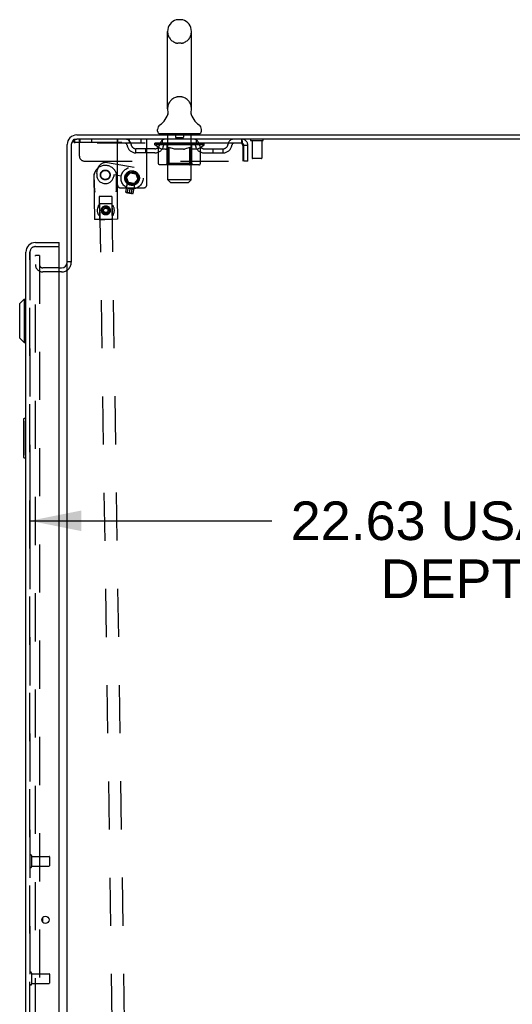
# Model space of a CAD drawing. Header units: inches. Extents: x 0 to 224, y 0 to 145.
# Tile 75 of 78: x 171 to 184, y 68 to 93. Entities that reach past the tile are written whole.
import ezdxf

# ---------------------------------------------------------------- set-up
doc = ezdxf.new("R2010")
doc.units = ezdxf.units.IN
doc.header["$LTSCALE"] = 12.302632
doc.header["$MEASUREMENT"] = 0
doc.linetypes.add('HIDDEN', pattern=[0.2, 0.1, -0.1])
doc.layers.get('0').update_dxf_attribs({"linetype": 'CONTINUOUS'})
for name, color, linetype in [('DEFAULT_2', 8, 'HIDDEN'), ('DIMENSIONS', 7, 'CONTINUOUS'), ('DOOR_2_ASSEMBLY', 7, 'CONTINUOUS'), ('DOOR_3_ASSEMBLY', 7, 'CONTINUOUS'), ('MAIN_DOOR_ASSEMBLY', 7, 'CONTINUOUS')]:
    doc.layers.add(name, color=color, linetype=linetype)
doc.styles.get("Standard").update_dxf_attribs({"font": 'arial.ttf'})
doc.dimstyles.new('DIMSTYLE_1', dxfattribs={"dimtxt": 0.986842, "dimasz": 1.315789, "dimexe": 0.09, "dimexo": 0.07, "dimgap": 0.0375, "dimtad": 0, "dimtih": 1, "dimtoh": 1, "dimzin": 4, "dimdsep": 46, "dimtxsty": 'Standard', "dimblk": '_FILLED', "dimblk1": '_FILLED', "dimblk2": '_FILLED', "dimcen": 0.09, "dimadec": 3, "dimazin": 1, "dimtfac": 1, "dimtdec": 3, "dimtofl": 0, "dimtmove": 0, "dimatfit": 3, "dimldrblk": '_FILLED', "dimfxl": 0, "dimtolj": 1, "dimtzin": 4, "dimarcsym": 0})

# ---------------------------------------------------------------- blocks, each defined once
blk = doc.blocks.new('_FILLED')
at = {"color": 0, "linetype": 'ByBlock'}
blk.add_solid([(0, 0), (-1, 0.2), (-1, -0.2)], dxfattribs=at)
blk = doc.blocks.new('*D6')
at = {"layer": 'DIMENSIONS', "color": 2, "linetype": 'Continuous'}
for p, q in [((171.328, 81.101), (171.328, 78.726)), ((193.953, 81.101), (193.953, 78.726)), ((171.328, 79.91), (177.517, 79.91)), ((193.953, 79.91), (187.763, 79.91))]:
    blk.add_line(p, q, dxfattribs=at)
at = {"layer": 'DIMENSIONS', "color": 2, "linetype": 'Continuous', "xscale": 1.3157894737, "yscale": 1.3157894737, "zscale": 1.3157894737, "rotation": 180}
blk.add_blockref('_FILLED', (171.328, 79.91), dxfattribs=at)
at = {"layer": 'DIMENSIONS', "color": 2, "linetype": 'Continuous', "xscale": 1.3157894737, "yscale": 1.3157894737, "zscale": 1.3157894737}
blk.add_blockref('_FILLED', (193.953, 79.91), dxfattribs=at)
at = {"layer": 'DIMENSIONS', "color": 2, "linetype": 'Continuous', "insert": (182.64, 80.404), "char_height": 0.98684, "width": 9.25944, "attachment_point": 2, "line_spacing_factor": 0.9}
blk.add_mtext('22.63 USABLE\\PDEPTH', dxfattribs=at)

msp = doc.modelspace()

# ---------------------------------------------------------------- linework, layer by layer
at = {"color": 7, "linetype": 'Continuous'}
for p, q in [((175.2, 92.717), (175.113, 92.717)), ((174.851, 90.442), (174.851, 92.417)), ((175.463, 90.442), (175.463, 92.417)), ((175.451, 90.353), (175.452, 90.358)), ((175.451, 90.348), (175.451, 90.353)), ((175.451, 90.343), (175.451, 90.348)), ((175.452, 90.358), (175.453, 90.363)), ((175.454, 90.368), (175.454, 90.373)), ((174.857, 90.299), (174.855, 90.295)), ((175.451, 90.338), (175.451, 90.344)), ((175.451, 90.333), (175.451, 90.339)), ((175.451, 90.328), (175.451, 90.334)), ((175.452, 90.324), (175.451, 90.329)), ((175.452, 90.319), (175.452, 90.324)), ((175.453, 90.314), (175.452, 90.319)), ((175.454, 90.31), (175.453, 90.314)), ((175.455, 90.305), (175.454, 90.31)), ((174.594, 89.871), (174.594, 89.91)), ((175.719, 89.871), (175.719, 89.91)), ((172.528, 89.772), (196.23, 89.772)), ((196.194, 89.668), (172.528, 89.668)), ((174.657, 89.802), (174.657, 89.772)), ((175.657, 89.802), (174.657, 89.802)), ((175.657, 89.802), (175.657, 89.772)), ((172.282, 86.518), (172.282, 89.525)), ((172.386, 89.525), (172.386, 86.52)), ((172.078, 86.376), (172.139, 86.376)), ((172.386, 86.531), (172.282, 86.531)), ((172.282, 13.064), (172.282, 86.479))]:
    msp.add_line(p, q, dxfattribs=at)
for points in [[(174.859, 90.373), (174.86, 90.368), (174.86, 90.363), (174.861, 90.358), (174.862, 90.354), (174.862, 90.349), (174.862, 90.344), (174.862, 90.339), (174.862, 90.334), (174.862, 90.329), (174.862, 90.324), (174.861, 90.319), (174.86, 90.314), (174.859, 90.309), (174.858, 90.304), (174.857, 90.299)], [(175.453, 90.363), (175.454, 90.368), (175.454, 90.373)]]:
    msp.add_lwpolyline(points, dxfattribs=at)
for centre, radius, start, end in [((175.157, 92.417), 0.306, 105.6303, 180), ((175.113, 92.574), 0.144, 90, 105.6303), ((175.2, 92.574), 0.144, 74.3697, 90), ((175.157, 92.417), 0.306, 0, 74.3697), ((175.157, 90.442), 0.306, 180, 193.2053), ((175.157, 90.442), 0.306, 346.7947, 360), ((174.359, 90.459), 0.523, 304.6624, 347.2389), ((175.955, 90.459), 0.523, 192.7611, 235.3376), ((174.738, 89.91), 0.144, 124.6624, 180), ((174.663, 89.871), 0.069, 180, 265), ((175.65, 89.871), 0.069, 275, 360), ((175.575, 89.91), 0.144, 360, 55.3376), ((172.528, 89.525), 0.246, 90, 180), ((172.528, 89.525), 0.142, 90, 180), ((172.139, 86.518), 0.142, 270, 360)]:
    msp.add_arc(centre, radius, start, end, dxfattribs=at)
at = {"layer": 'DEFAULT_2', "color": 8, "linetype": 'HIDDEN'}
for p, q in [((175.2, 92.117), (175.113, 92.117)), ((175.2, 90.742), (175.113, 90.742)), ((172.448, 89.59), (172.448, 89.668)), ((172.448, 89.668), (172.528, 89.668)), ((172.469, 89.668), (172.469, 89.564)), ((172.594, 89.23), (172.594, 89.668)), ((172.61, 89.668), (172.61, 89.59)), ((172.906, 89.668), (172.906, 89.59)), ((173.568, 88.498), (173.568, 89.668)), ((173.569, 89.668), (173.569, 89.564)), ((173.87, 89.668), (173.87, 89.59)), ((174.166, 89.668), (174.166, 89.59)), ((174.318, 88.498), (174.318, 89.668)), ((174.719, 89.564), (174.719, 89.668)), ((174.837, 89.802), (174.837, 89.772)), ((174.857, 88.621), (174.857, 89.772)), ((175.052, 89.792), (175.052, 89.712)), ((175.252, 89.702), (175.062, 89.702)), ((175.262, 89.792), (175.262, 89.712)), ((175.457, 88.621), (175.457, 89.772)), ((175.477, 89.802), (175.477, 89.772)), ((175.594, 89.564), (175.594, 89.668)), ((176.74, 89.668), (176.74, 89.564)), ((177.278, 89.625), (176.994, 89.625)), ((177.012, 89.625), (177.012, 89.178)), ((177.26, 89.625), (177.26, 89.178)), ((172.448, 89.59), (174.318, 89.59)), ((176.74, 89.564), (172.469, 89.564)), ((174.042, 89.313), (174.042, 89.417)), ((174.525, 89.417), (174.042, 89.417)), ((174.292, 89.313), (174.292, 89.417)), ((174.523, 89.517), (174.523, 89.557)), ((174.523, 89.557), (174.83, 89.557)), ((174.62, 89.449), (174.523, 89.517)), ((175.79, 89.517), (174.523, 89.517)), ((174.524, 89.557), (174.524, 89.562)), ((174.645, 89.56), (174.524, 89.562)), ((174.533, 89.557), (174.533, 89.564)), ((174.542, 89.554), (174.542, 89.557)), ((174.542, 89.554), (175.772, 89.554)), ((174.55, 89.554), (174.55, 89.557)), ((174.551, 89.554), (174.551, 89.557)), ((174.561, 89.557), (174.561, 89.564)), ((174.578, 89.554), (174.578, 89.557)), ((174.58, 89.554), (174.58, 89.557)), ((174.608, 89.557), (174.608, 89.564)), ((174.62, 89.043), (174.62, 89.449)), ((174.62, 89.449), (174.635, 89.439)), ((174.623, 89.554), (174.623, 89.557)), ((174.625, 89.554), (174.625, 89.557)), ((174.65, 89.43), (174.635, 89.439)), ((174.645, 89.557), (174.645, 89.56)), ((174.664, 89.423), (174.65, 89.431)), ((174.679, 89.416), (174.664, 89.423)), ((174.671, 89.557), (174.671, 89.564)), ((174.673, 89.554), (174.673, 89.557)), ((174.674, 89.554), (174.674, 89.557)), ((174.677, 89.554), (174.677, 89.557)), ((174.693, 89.41), (174.679, 89.416)), ((174.684, 89.554), (174.684, 89.557)), ((174.684, 89.554), (174.684, 89.557)), ((174.687, 89.554), (174.687, 89.557)), ((174.691, 89.554), (174.691, 89.558)), ((174.707, 89.406), (174.693, 89.41)), ((174.695, 89.554), (174.695, 89.557)), ((174.801, 89.406), (174.707, 89.406)), ((174.709, 89.554), (174.709, 89.557)), ((174.727, 89.554), (174.727, 89.557)), ((174.728, 89.554), (174.728, 89.56)), ((174.748, 89.554), (174.748, 89.557)), ((174.748, 89.554), (174.748, 89.557)), ((174.749, 89.557), (174.749, 89.564)), ((174.759, 89.554), (174.759, 89.557)), ((174.763, 89.554), (174.763, 89.557)), ((174.773, 89.554), (174.773, 89.557)), ((174.784, 89.554), (174.784, 89.561)), ((174.799, 89.554), (174.799, 89.557)), ((174.801, 89.406), (174.815, 89.41)), ((174.802, 89.554), (174.802, 89.557)), ((174.83, 89.416), (174.815, 89.41)), ((174.844, 89.423), (174.829, 89.416)), ((174.83, 89.554), (174.83, 89.557)), ((174.897, 89.557), (174.835, 89.557)), ((174.84, 89.557), (174.84, 89.564)), ((174.844, 89.045), (174.844, 89.514)), ((174.858, 89.43), (174.844, 89.422)), ((174.847, 89.554), (174.847, 89.557)), ((174.851, 89.554), (174.851, 89.557)), ((174.857, 89.554), (174.857, 89.562)), ((174.873, 89.439), (174.858, 89.43)), ((174.862, 89.554), (174.862, 89.557)), ((174.872, 89.554), (174.872, 89.557)), ((174.888, 89.449), (174.873, 89.439)), ((174.888, 89.043), (174.888, 89.449)), ((174.888, 89.449), (174.917, 89.439)), ((174.897, 89.554), (174.897, 89.557)), ((174.972, 89.557), (174.912, 89.557)), ((174.946, 89.43), (174.917, 89.439)), ((174.933, 89.554), (174.933, 89.557)), ((174.94, 89.557), (174.94, 89.564)), ((174.944, 89.554), (174.944, 89.557)), ((174.974, 89.423), (174.945, 89.43)), ((174.946, 89.554), (174.946, 89.563)), ((174.949, 89.554), (174.949, 89.557)), ((174.956, 89.554), (174.956, 89.557)), ((174.972, 89.554), (174.972, 89.557)), ((175.002, 89.416), (174.974, 89.423)), ((175.052, 89.557), (174.998, 89.557)), ((175.03, 89.41), (175.002, 89.416)), ((175.011, 89.554), (175.011, 89.557)), ((175.058, 89.406), (175.03, 89.41)), ((175.042, 89.557), (175.157, 89.564)), ((175.047, 89.557), (175.047, 89.564)), ((175.047, 89.557), (175.047, 89.564)), ((175.047, 89.564), (175.047, 89.564)), ((175.047, 89.554), (175.047, 89.557)), ((175.051, 89.554), (175.051, 89.558)), ((175.052, 89.554), (175.052, 89.557)), ((175.052, 89.554), (175.052, 89.557)), ((175.256, 89.406), (175.058, 89.406)), ((175.136, 89.557), (175.088, 89.557)), ((175.093, 89.554), (175.093, 89.557)), ((175.136, 89.554), (175.136, 89.557)), ((175.154, 89.557), (175.154, 89.557)), ((175.154, 89.554), (175.154, 89.557)), ((175.154, 89.554), (175.154, 89.557)), ((175.157, 89.557), (175.157, 89.564)), ((175.157, 89.564), (175.271, 89.557)), ((175.159, 89.554), (175.159, 89.557)), ((175.159, 89.554), (175.159, 89.557)), ((175.159, 89.557), (175.159, 89.557)), ((175.177, 89.554), (175.177, 89.557)), ((175.177, 89.557), (175.226, 89.557)), ((175.22, 89.554), (175.22, 89.557)), ((175.256, 89.406), (175.283, 89.41)), ((175.261, 89.554), (175.261, 89.557)), ((175.261, 89.554), (175.261, 89.557)), ((175.261, 89.557), (175.316, 89.557)), ((175.262, 89.554), (175.262, 89.558)), ((175.266, 89.557), (175.266, 89.564)), ((175.266, 89.564), (175.267, 89.564)), ((175.266, 89.554), (175.266, 89.557)), ((175.267, 89.557), (175.267, 89.564)), ((175.311, 89.416), (175.283, 89.41)), ((175.302, 89.554), (175.302, 89.557)), ((175.338, 89.422), (175.31, 89.416)), ((175.366, 89.43), (175.338, 89.422)), ((175.342, 89.554), (175.342, 89.557)), ((175.342, 89.557), (175.401, 89.557)), ((175.357, 89.554), (175.357, 89.557)), ((175.364, 89.554), (175.364, 89.557)), ((175.394, 89.439), (175.366, 89.43)), ((175.367, 89.554), (175.367, 89.563)), ((175.369, 89.554), (175.369, 89.557)), ((175.373, 89.557), (175.373, 89.564)), ((175.38, 89.554), (175.38, 89.557)), ((175.423, 89.448), (175.394, 89.439)), ((175.416, 89.554), (175.416, 89.557)), ((175.416, 89.557), (175.478, 89.557)), ((175.423, 89.043), (175.423, 89.448)), ((175.423, 89.448), (175.437, 89.439)), ((175.451, 89.43), (175.437, 89.439)), ((175.441, 89.554), (175.441, 89.557)), ((175.465, 89.422), (175.451, 89.43)), ((175.452, 89.554), (175.452, 89.557)), ((175.456, 89.554), (175.456, 89.562)), ((175.462, 89.554), (175.462, 89.557)), ((175.478, 89.416), (175.464, 89.423)), ((175.466, 89.554), (175.466, 89.557)), ((175.469, 89.045), (175.469, 89.514)), ((175.473, 89.557), (175.473, 89.564)), ((175.492, 89.41), (175.478, 89.416)), ((175.483, 89.554), (175.483, 89.557)), ((175.483, 89.557), (175.685, 89.557)), ((175.505, 89.406), (175.492, 89.41)), ((175.609, 89.406), (175.505, 89.406)), ((175.511, 89.554), (175.511, 89.557)), ((175.514, 89.554), (175.514, 89.557)), ((175.529, 89.554), (175.529, 89.561)), ((175.541, 89.554), (175.541, 89.557)), ((175.55, 89.554), (175.55, 89.557)), ((175.554, 89.554), (175.554, 89.557)), ((175.564, 89.557), (175.564, 89.564)), ((175.565, 89.554), (175.565, 89.557)), ((175.565, 89.554), (175.565, 89.557)), ((175.585, 89.554), (175.585, 89.56)), ((175.586, 89.554), (175.586, 89.557)), ((175.604, 89.554), (175.604, 89.557)), ((175.609, 89.406), (175.622, 89.41)), ((175.618, 89.554), (175.618, 89.557)), ((175.636, 89.416), (175.622, 89.41)), ((175.623, 89.554), (175.623, 89.558)), ((175.626, 89.554), (175.626, 89.557)), ((175.629, 89.554), (175.629, 89.557)), ((175.629, 89.554), (175.629, 89.557)), ((175.649, 89.422), (175.636, 89.416)), ((175.637, 89.554), (175.637, 89.557)), ((175.64, 89.554), (175.64, 89.557)), ((175.64, 89.554), (175.64, 89.557)), ((175.642, 89.557), (175.642, 89.564)), ((175.663, 89.43), (175.649, 89.422)), ((175.677, 89.438), (175.663, 89.43)), ((175.691, 89.448), (175.676, 89.438)), ((175.688, 89.554), (175.688, 89.557)), ((175.69, 89.554), (175.69, 89.557)), ((175.691, 89.448), (175.79, 89.517)), ((175.691, 89.043), (175.691, 89.448)), ((175.705, 89.557), (175.705, 89.564)), ((175.734, 89.554), (175.734, 89.557)), ((175.735, 89.554), (175.735, 89.557)), ((175.752, 89.557), (175.752, 89.564)), ((175.762, 89.554), (175.762, 89.557)), ((175.763, 89.554), (175.763, 89.557)), ((175.772, 89.554), (175.772, 89.557)), ((175.78, 89.557), (175.78, 89.564)), ((175.788, 89.417), (176.271, 89.417)), ((175.79, 89.517), (175.79, 89.564)), ((176.021, 89.313), (176.021, 89.417)), ((176.271, 89.313), (176.271, 89.417)), ((176.773, 89.501), (176.773, 89.105)), ((176.803, 89.105), (176.803, 89.501)), ((176.907, 89.501), (176.803, 89.501)), ((176.907, 89.105), (176.907, 89.501)), ((172.719, 89.105), (176.773, 89.105)), ((174.525, 89.313), (174.042, 89.313)), ((175.788, 89.313), (176.271, 89.313)), ((176.907, 89.105), (176.803, 89.105)), ((177.25, 89.168), (177.022, 89.168)), ((173.04, 88.788), (173.057, 88.886)), ((173.312, 89.065), (173.992, 88.945)), ((173.88, 88.842), (173.761, 88.7)), ((173.888, 88.82), (173.88, 88.842)), ((174.062, 88.81), (173.88, 88.842)), ((175.648, 89.006), (174.663, 89.006)), ((174.844, 89.045), (174.804, 89.006)), ((175.469, 89.045), (174.844, 89.045)), ((175.402, 89.006), (175.404, 89.006)), ((175.409, 89.008), (175.412, 89.01)), ((175.412, 89.01), (175.414, 89.012)), ((175.469, 89.045), (175.509, 89.006)), ((172.963, 88.694), (172.979, 87.609)), ((172.978, 88.405), (172.972, 88.773)), ((172.977, 88.49), (172.973, 88.775)), ((173.48, 88.75), (173.473, 88.711)), ((173.666, 88.717), (173.48, 88.75)), ((173.544, 88.499), (173.54, 88.784)), ((173.546, 88.414), (173.541, 88.782)), ((173.552, 88.703), (173.569, 87.618)), ((173.761, 88.7), (173.824, 88.526)), ((173.783, 88.696), (173.761, 88.7)), ((173.783, 88.696), (173.888, 88.82)), ((173.839, 88.544), (173.783, 88.696)), ((173.802, 88.69), (173.895, 88.801)), ((173.851, 88.555), (173.802, 88.69)), ((173.888, 88.82), (174.047, 88.792)), ((173.895, 88.801), (174.037, 88.776)), ((174.086, 88.64), (173.993, 88.53)), ((174.103, 88.64), (173.999, 88.516)), ((174.126, 88.636), (174.006, 88.494)), ((174.037, 88.776), (174.086, 88.64)), ((174.047, 88.792), (174.062, 88.81)), ((174.047, 88.792), (174.103, 88.64)), ((174.062, 88.81), (174.126, 88.636)), ((174.103, 88.64), (174.126, 88.636)), ((174.926, 88.552), (174.857, 88.621)), ((175.457, 88.621), (174.857, 88.621)), ((175.388, 88.552), (175.457, 88.621)), ((173.648, 88.418), (174.238, 88.418)), ((173.785, 88.311), (173.825, 88.536)), ((173.802, 88.425), (173.824, 88.546)), ((173.823, 88.297), (173.843, 88.411)), ((173.824, 88.546), (174.014, 88.513)), ((173.839, 88.544), (173.824, 88.526)), ((174.006, 88.494), (173.824, 88.526)), ((173.837, 88.544), (173.825, 88.536)), ((174.009, 88.504), (173.825, 88.536)), ((173.949, 88.392), (173.843, 88.411)), ((173.993, 88.53), (173.851, 88.555)), ((173.876, 88.287), (173.896, 88.402)), ((173.929, 88.278), (173.949, 88.392)), ((173.969, 88.279), (174.009, 88.504)), ((173.992, 88.391), (174.014, 88.513)), ((173.999, 88.516), (174.006, 88.494)), ((174.001, 88.515), (174.009, 88.504)), ((174.926, 88.552), (175.388, 88.552)), ((173.428, 88.201), (173.103, 88.196)), ((173.103, 88.196), (173.111, 87.621)), ((173.428, 88.201), (173.436, 87.626)), ((173.795, 88.299), (173.785, 88.311)), ((173.969, 88.279), (173.785, 88.311)), ((173.795, 88.299), (173.823, 88.297)), ((173.956, 88.271), (173.795, 88.299)), ((173.852, 88.292), (173.856, 88.291)), ((173.854, 88.292), (173.858, 88.291)), ((173.856, 88.291), (173.86, 88.291)), ((173.863, 88.29), (173.86, 88.291)), ((173.867, 88.289), (173.863, 88.29)), ((173.867, 88.289), (173.871, 88.288)), ((173.876, 88.287), (173.88, 88.287)), ((173.88, 88.287), (173.883, 88.286)), ((173.887, 88.286), (173.883, 88.286)), ((173.887, 88.286), (173.891, 88.285)), ((173.891, 88.285), (173.894, 88.285)), ((173.894, 88.285), (173.898, 88.284)), ((173.896, 88.284), (173.9, 88.284)), ((173.9, 88.284), (173.898, 88.284)), ((173.9, 88.284), (173.904, 88.283)), ((173.956, 88.271), (173.929, 88.279)), ((173.956, 88.271), (173.969, 88.279)), ((173.083, 87.957), (173.083, 87.958)), ((173.112, 88.009), (173.642, 53.013)), ((173.112, 88.009), (173.112, 88.009)), ((173.137, 88.009), (173.112, 88.009)), ((173.235, 88.011), (173.137, 88.009)), ((173.269, 87.912), (173.211, 87.877)), ((173.212, 87.809), (173.211, 87.877)), ((173.329, 87.879), (173.269, 87.912)), ((173.329, 87.879), (173.33, 87.811)), ((173.424, 88.013), (173.955, 53.017)), ((173.005, 87.61), (172.98, 87.609)), ((173.093, 87.611), (173.005, 87.61)), ((173.274, 87.614), (173.093, 87.611)), ((173.101, 87.611), (173.102, 87.611)), ((173.102, 87.611), (173.136, 87.612)), ((173.197, 87.612), (173.12, 87.611)), ((173.136, 87.612), (173.242, 87.613)), ((173.306, 87.614), (173.197, 87.612)), ((173.212, 87.809), (173.272, 87.776)), ((173.242, 87.613), (173.351, 87.615)), ((173.272, 87.776), (173.33, 87.811)), ((173.412, 87.616), (173.306, 87.614)), ((173.351, 87.615), (173.428, 87.616)), ((173.446, 87.616), (173.412, 87.616)), ((173.446, 87.616), (173.446, 87.616)), ((171.469, 12.855), (171.469, 86.688)), ((171.573, 86.688), (171.469, 86.688)), ((171.573, 86.688), (171.573, 12.855)), ((172.078, 86.376), (171.655, 86.376)), ((172.139, 86.272), (171.655, 86.272))]:
    msp.add_line(p, q, dxfattribs=at)
for points in [[(176.744, 89.664), (176.742, 89.667), (176.74, 89.668)], [(176.744, 89.664), (176.747, 89.659), (176.749, 89.651), (176.751, 89.642), (176.754, 89.632), (176.756, 89.619), (176.758, 89.605), (176.761, 89.59), (176.763, 89.573), (176.765, 89.556), (176.768, 89.538), (176.77, 89.52), (176.773, 89.501)], [(176.751, 89.554), (176.749, 89.558), (176.747, 89.56), (176.744, 89.562), (176.742, 89.564), (176.74, 89.564)], [(176.751, 89.554), (176.754, 89.55), (176.756, 89.546), (176.758, 89.54), (176.761, 89.534), (176.763, 89.528), (176.765, 89.522), (176.768, 89.515), (176.77, 89.508), (176.773, 89.501)], [(174.663, 89.006), (174.658, 89.006), (174.653, 89.007), (174.648, 89.008), (174.643, 89.01), (174.638, 89.012), (174.634, 89.015), (174.63, 89.019), (174.627, 89.023), (174.624, 89.027), (174.622, 89.032), (174.621, 89.037), (174.62, 89.043)], [(174.909, 89.006), (174.907, 89.006), (174.904, 89.007), (174.901, 89.008), (174.899, 89.01), (174.897, 89.012), (174.895, 89.015), (174.893, 89.019), (174.891, 89.023), (174.89, 89.027), (174.889, 89.032), (174.888, 89.037), (174.888, 89.043)], [(175.404, 89.006), (175.407, 89.007), (175.409, 89.008)], [(175.414, 89.012), (175.416, 89.015), (175.418, 89.019), (175.42, 89.023), (175.421, 89.027)], [(175.416, 89.015), (175.418, 89.019), (175.42, 89.023)], [(175.421, 89.027), (175.422, 89.032), (175.423, 89.037), (175.423, 89.043)], [(175.422, 89.032), (175.423, 89.037), (175.423, 89.043)], [(175.648, 89.006), (175.653, 89.006), (175.658, 89.007), (175.663, 89.008), (175.668, 89.01), (175.672, 89.012), (175.677, 89.015), (175.681, 89.019), (175.684, 89.023), (175.687, 89.027), (175.689, 89.032), (175.69, 89.037), (175.691, 89.043)], [(172.992, 88.382), (172.989, 88.395), (172.986, 88.407), (172.984, 88.418), (172.982, 88.43), (172.981, 88.44), (172.979, 88.451), (172.978, 88.461), (172.978, 88.471), (172.977, 88.481), (172.977, 88.49)], [(172.978, 88.405), (172.978, 88.395), (172.979, 88.384), (172.98, 88.373), (172.981, 88.361), (172.983, 88.349), (172.985, 88.337), (172.988, 88.324), (172.992, 88.312)], [(173.544, 88.499), (173.544, 88.489), (173.544, 88.479), (173.544, 88.47), (173.543, 88.46), (173.542, 88.449), (173.541, 88.438), (173.539, 88.427), (173.538, 88.415), (173.535, 88.403), (173.533, 88.39)], [(173.535, 88.32), (173.537, 88.33), (173.54, 88.341), (173.541, 88.351), (173.543, 88.36), (173.544, 88.37), (173.545, 88.379), (173.546, 88.388), (173.546, 88.397), (173.546, 88.406), (173.546, 88.414)], [(173.823, 88.297), (173.826, 88.296), (173.829, 88.296), (173.832, 88.295)], [(173.852, 88.292), (173.85, 88.293), (173.848, 88.293), (173.846, 88.293), (173.843, 88.294), (173.841, 88.294), (173.838, 88.295), (173.835, 88.295), (173.832, 88.295), (173.829, 88.296), (173.826, 88.296)], [(173.835, 88.295), (173.838, 88.295), (173.841, 88.294), (173.843, 88.294), (173.846, 88.293), (173.848, 88.293), (173.85, 88.293), (173.852, 88.292)], [(173.871, 88.288), (173.874, 88.288), (173.876, 88.287)], [(173.929, 88.278), (173.926, 88.279), (173.923, 88.279), (173.92, 88.28), (173.917, 88.281), (173.914, 88.281), (173.911, 88.282), (173.909, 88.282), (173.906, 88.283), (173.904, 88.283), (173.902, 88.283)], [(173.906, 88.283), (173.909, 88.282), (173.911, 88.282), (173.914, 88.281), (173.917, 88.281), (173.92, 88.28), (173.923, 88.279), (173.926, 88.279), (173.929, 88.278)], [(173.083, 87.958), (173.082, 87.961), (173.082, 87.963), (173.081, 87.965), (173.079, 87.967), (173.078, 87.969), (173.076, 87.971)], [(173.083, 87.957), (173.083, 87.956), (173.082, 87.956), (173.082, 87.955), (173.082, 87.955), (173.081, 87.954), (173.081, 87.953)], [(173.424, 88.013), (173.424, 88.013), (173.423, 88.013), (173.235, 88.011)], [(173.455, 87.962), (173.455, 87.963), (173.455, 87.965), (173.455, 87.966), (173.456, 87.968), (173.457, 87.97), (173.458, 87.973), (173.459, 87.975), (173.461, 87.977)], [(173.457, 87.959), (173.456, 87.96), (173.456, 87.96), (173.456, 87.961), (173.456, 87.961), (173.455, 87.961), (173.455, 87.961), (173.455, 87.962)], [(172.98, 87.609), (172.979, 87.609), (172.979, 87.609)], [(173.086, 87.726), (173.086, 87.724), (173.086, 87.723), (173.086, 87.721), (173.085, 87.719), (173.084, 87.717), (173.083, 87.715), (173.082, 87.713), (173.08, 87.71)], [(173.084, 87.728), (173.085, 87.727), (173.085, 87.727), (173.085, 87.727), (173.085, 87.726), (173.086, 87.726), (173.086, 87.726), (173.086, 87.726)], [(173.12, 87.611), (173.102, 87.611), (173.101, 87.611)], [(173.569, 87.618), (173.569, 87.618), (173.568, 87.618), (173.566, 87.618), (173.274, 87.614)], [(173.444, 87.616), (173.446, 87.616), (173.446, 87.616)], [(173.459, 87.731), (173.458, 87.73), (173.458, 87.728), (173.459, 87.727), (173.459, 87.725), (173.46, 87.723), (173.462, 87.72), (173.463, 87.718), (173.465, 87.716)], [(173.459, 87.733), (173.46, 87.733), (173.46, 87.734)], [(173.459, 87.731), (173.459, 87.732), (173.459, 87.732), (173.459, 87.732), (173.459, 87.732), (173.459, 87.733)]]:
    msp.add_lwpolyline(points, dxfattribs=at)
for centre, radius in [((173.257, 88.749), 0.126), ((173.257, 88.749), 0.116), ((173.943, 88.668), 0.281), ((173.943, 88.668), 0.188), ((173.943, 88.668), 0.148), ((173.27, 87.844), 0.116), ((173.27, 87.844), 0.0935), ((173.27, 87.844), 0.0563)]:
    msp.add_circle(centre, radius, dxfattribs=at)
for centre, radius, start, end in [((175.157, 92.417), 0.306, 180, 254.3697), ((175.157, 92.417), 0.306, 285.6303, 360), ((175.113, 92.261), 0.144, 254.3697, 270), ((175.2, 92.261), 0.144, 270, 285.6303), ((175.157, 90.442), 0.306, 105.6303, 180), ((175.113, 90.599), 0.144, 90, 105.6303), ((175.2, 90.599), 0.144, 74.3697, 90), ((175.157, 90.442), 0.306, 0, 74.3697), ((173.753, 89.501), 0.167, 8.0716, 90), ((174.814, 89.501), 0.167, 90, 171.9284), ((174.663, 89.871), 0.069, 265, 270), ((174.827, 89.772), 0.03, 0, 90), ((175.042, 89.792), 0.01, 0, 90), ((175.062, 89.712), 0.01, 180, 270), ((175.252, 89.712), 0.01, 270, 360), ((175.272, 89.792), 0.01, 90, 180), ((175.487, 89.772), 0.03, 90, 180), ((175.499, 89.501), 0.167, 8.0716, 90), ((175.65, 89.871), 0.069, 270, 275), ((176.56, 89.501), 0.167, 90, 171.9284), ((176.74, 89.501), 0.167, 0, 90), ((176.994, 89.646), 0.0215, 90, 270), ((177.278, 89.646), 0.0215, 270, 90), ((173.753, 89.501), 0.0625, 7.9863, 90), ((174.042, 89.542), 0.229, 187.9863, 270), ((174.042, 89.542), 0.125, 188.0716, 270), ((174.525, 89.542), 0.125, 270, 351.9284), ((174.525, 89.542), 0.229, 270, 352.0137), ((174.814, 89.501), 0.0625, 90, 172.0137), ((174.804, 89.514), 0.0398, 0, 90), ((175.509, 89.514), 0.0398, 90, 180), ((175.499, 89.501), 0.0625, 7.9863, 90), ((175.788, 89.542), 0.229, 187.9863, 270), ((175.788, 89.542), 0.125, 188.0716, 270), ((176.271, 89.542), 0.125, 270, 351.9284), ((176.271, 89.542), 0.229, 270, 352.0137), ((176.56, 89.501), 0.0625, 90, 172.0137), ((176.74, 89.501), 0.063, 0, 90), ((172.719, 89.23), 0.125, 180, 270), ((177.022, 89.178), 0.01, 180, 270), ((177.25, 89.178), 0.01, 270, 360), ((173.258, 88.698), 0.295, 16.4018, 165.3354), ((173.274, 88.848), 0.22, 80, 170), ((173.258, 88.698), 0.295, 165.3482, 180.8818), ((173.257, 88.749), 0.22, 170, 350), ((173.258, 88.698), 0.295, 0.8553, 16.389), ((173.648, 88.498), 0.08, 180, 270), ((174.238, 88.498), 0.08, 270, 360), ((173.27, 87.844), 0.219, 149.898, 211.8191), ((173.27, 87.844), 0.219, 329.9192, 31.8389), ((173.101, 87.621), 0.01, 270.8686, 0.8686), ((173.446, 87.626), 0.01, 180.8686, 270.8686), ((171.655, 86.458), 0.186, 180, 270), ((171.655, 86.458), 0.0823, 180, 270), ((172.139, 86.518), 0.246, 270, 360)]:
    msp.add_arc(centre, radius, start, end, dxfattribs=at)
for centre, major_axis, ratio, start_param, end_param in [((175.157, 89.564), (0.633, 0.007), 0.05963, 9.249616, 9.431313), ((175.157, 89.564), (0.633, 0), 0.060556, -3.083241, -2.96706), ((175.157, 89.564), (0.633, 0.013), 0.05688, 2.791345, 2.965878), ((174.548, 89.552), (0.198, -0.002), 0.05963, 0.605815, 1.645666), ((174.479, 89.552), (0.198, 0.002), 0.05963, 0.25549, 1.295341), ((175.157, 89.564), (0.633, -0.007), 0.05963, -2.96643, -2.791898), ((174.479, 89.545), (0.198, 0.004), 0.05688, 1.20151, 1.294789), ((174.548, 89.545), (0.198, 0), 0.060556, 1.551758, 1.645036), ((174.549, 89.548), (0.164, 0.002), 0.05963, 1.065228, 1.614276), ((174.503, 89.545), (0.198, 0.002), 0.05963, 1.170259, 1.376596), ((174.529, 89.548), (0.164, 0.003), 0.05688, 0.890143, 1.43919), ((174.587, 89.548), (0.164, 0), 0.060556, 1.240391, 1.789438), ((175.157, 89.564), (0.633, 0.019), 0.052395, 2.616403, 2.790936), ((174.61, 89.552), (0.198, -0.004), 0.05688, 0.7809, 1.820751), ((174.475, 89.552), (0.198, 0.004), 0.05688, 0.080405, 1.120256), ((175.157, 89.564), (0.633, -0.013), 0.05688, -2.791345, -2.616812), ((174.475, 89.545), (0.198, 0.006), 0.052395, 1.026568, 1.119847), ((174.61, 89.545), (0.198, -0.002), 0.05963, 1.72692, 1.820198), ((174.528, 89.548), (0.164, 0.005), 0.052395, 0.715201, 1.264248), ((174.643, 89.548), (0.164, -0.002), 0.05963, 1.415553, 1.9646), ((175.157, 89.564), (0.633, 0.025), 0.046319, 2.441654, 2.616187), ((174.69, 89.552), (0.198, -0.006), 0.052395, 0.955842, 1.995693), ((174.492, 89.552), (0.198, 0.006), 0.052395, -0.094537, 0.945314), ((175.157, 89.564), (0.633, -0.019), 0.052395, -2.616403, -2.44187), ((174.492, 89.545), (0.198, 0.008), 0.046319, 0.851819, 0.945098), ((174.69, 89.545), (0.198, -0.004), 0.05688, 1.902006, 1.995284), ((174.547, 89.548), (0.164, 0.006), 0.046319, 0.540452, 1.089499), ((174.714, 89.548), (0.164, -0.003), 0.05688, 1.590638, 2.139686), ((174.503, 89.552), (0.198, 0), 0.060556, 0.430652, 0.777569), ((175.157, 89.564), (0.633, 0.029), 0.038841, 2.267123, 2.441656), ((174.783, 89.552), (0.198, -0.008), 0.046319, 1.130591, 2.170442), ((175.157, 89.564), (0.633, -0.025), 0.046319, -2.441654, -2.267121), ((174.53, 89.552), (0.198, 0.008), 0.046319, -0.269286, 0.770565), ((174.53, 89.545), (0.198, 0.009), 0.038841, 0.677289, 0.770567), ((174.783, 89.545), (0.198, -0.006), 0.052395, 2.076947, 2.170226), ((174.584, 89.548), (0.164, 0.008), 0.038841, 0.365921, 0.914969), ((174.798, 89.548), (0.164, -0.005), 0.052395, 1.76558, 2.314627), ((175.157, 89.564), (0.633, 0.033), 0.030195, 2.09281, 2.267343), ((174.888, 89.552), (0.198, -0.009), 0.038841, 1.305122, 2.344973), ((175.157, 89.564), (0.633, -0.029), 0.038841, -2.267123, -2.092591), ((174.586, 89.552), (0.198, 0.009), 0.038841, -0.443817, 0.596034), ((174.586, 89.545), (0.198, 0.01), 0.030195, 0.502975, 0.596254), ((174.888, 89.545), (0.198, -0.008), 0.046319, 2.251696, 2.344975), ((174.638, 89.548), (0.164, 0.009), 0.030195, 0.191608, 0.740655), ((174.894, 89.548), (0.164, -0.006), 0.046319, 1.940329, 2.489376), ((174.659, 89.552), (0.198, 0.01), 0.030195, -0.61813, 0.421721), ((175.157, 89.564), (0.633, 0.036), 0.020645, 1.918687, 2.09322), ((175.001, 89.552), (0.198, -0.01), 0.030195, 1.479435, 2.519286), ((175.157, 89.564), (0.633, -0.033), 0.030195, -2.09281, -1.918277), ((174.659, 89.545), (0.198, 0.011), 0.020645, 0.328852, 0.422131), ((175.001, 89.545), (0.198, -0.009), 0.038841, 2.426227, 2.519505), ((174.708, 89.548), (0.164, 0.009), 0.020645, 0.017485, 0.566532), ((174.997, 89.548), (0.164, -0.008), 0.038841, 2.11486, 2.663907), ((174.748, 89.552), (0.198, 0.011), 0.020645, -0.792253, 0.247598), ((175.157, 89.564), (0.633, 0.038), 0.010478, 1.744704, 1.919237), ((175.118, 89.552), (0.198, -0.011), 0.020645, 1.653558, 2.693409), ((175.157, 89.564), (0.633, -0.036), 0.020645, -1.918687, -1.744154), ((174.748, 89.545), (0.198, 0.012), 0.010478, 0.154869, 0.248148), ((175.118, 89.545), (0.198, -0.01), 0.030195, 2.60054, 2.693819), ((174.792, 89.548), (0.164, 0.01), 0.010478, 6.126688, 6.675735), ((175.105, 89.548), (0.164, -0.009), 0.030195, 2.289173, 2.83822), ((174.849, 89.552), (0.198, 0.012), 0.010478, -0.966236, -0.000846), ((175.237, 89.552), (0.198, -0.012), 0.010478, 1.827541, 2.867392), ((175.157, 89.564), (0.633, -0.038), 0.010478, -1.744704, -1.570171), ((175.237, 89.545), (0.198, -0.011), 0.020645, 2.774664, 2.867942), ((175.215, 89.548), (0.164, -0.009), 0.020645, 2.463296, 3.012344), ((175.076, 89.552), (0.198, 0.012), 0.010478, 0.274201, 1.314052), ((174.99, 89.548), (0.164, 0.01), 0.010478, -0.000483, 0.504314), ((174.959, 89.545), (0.198, 0.012), 0.010478, 0.099668, 0.192946), ((175.157, 89.564), (0.633, 0.038), 0.010478, -1.571421, -1.396888), ((175.354, 89.545), (0.198, -0.012), 0.010478, 2.948646, 3.041925), ((175.323, 89.548), (0.164, -0.01), 0.010478, 2.637279, 3.142076), ((175.195, 89.552), (0.198, 0.011), 0.020645, 0.448184, 1.488034), ((175.098, 89.548), (0.164, 0.009), 0.020645, 0.129249, 0.678296), ((175.076, 89.545), (0.198, 0.011), 0.020645, 0.273651, 0.366929), ((175.464, 89.552), (0.198, -0.012), 0.010478, -3.140747, -2.175357), ((175.157, 89.564), (0.633, 0.036), 0.020645, -1.397439, -1.222906), ((175.157, 89.564), (0.633, -0.038), 0.010478, 1.222355, 1.396888), ((175.312, 89.552), (0.198, 0.01), 0.030195, 0.622307, 1.662158), ((175.208, 89.548), (0.164, 0.009), 0.030195, 0.303372, 0.852419), ((175.521, 89.548), (0.164, -0.01), 0.010478, 2.749043, 3.29809), ((175.565, 89.552), (0.198, -0.011), 0.020645, 2.893995, 3.933846), ((175.195, 89.545), (0.198, 0.01), 0.030195, 0.447774, 0.541052), ((175.565, 89.545), (0.198, -0.012), 0.010478, 2.893445, 2.986723), ((175.157, 89.564), (0.633, 0.033), 0.030195, -1.223315, -1.048783), ((175.157, 89.564), (0.633, -0.036), 0.020645, 1.048373, 1.222906), ((175.425, 89.552), (0.198, 0.009), 0.038841, 0.79662, 1.836471), ((175.316, 89.548), (0.164, 0.008), 0.038841, 0.477686, 1.026733), ((175.605, 89.548), (0.164, -0.009), 0.020645, 2.57506, 3.124108), ((175.654, 89.552), (0.198, -0.01), 0.030195, 2.719872, 3.759723), ((175.53, 89.552), (0.198, 0.008), 0.046319, 0.971151, 2.011002), ((175.312, 89.545), (0.198, 0.009), 0.038841, 0.622087, 0.715366), ((175.654, 89.545), (0.198, -0.011), 0.020645, 2.719462, 2.812741), ((175.157, 89.564), (0.633, 0.029), 0.038841, -1.049002, -0.874469), ((175.157, 89.564), (0.633, -0.033), 0.030195, 0.87425, 1.048783), ((175.419, 89.548), (0.164, 0.006), 0.046319, 0.652216, 1.201263), ((175.624, 89.552), (0.198, 0.006), 0.052395, 1.1459, 2.185751), ((175.675, 89.548), (0.164, -0.009), 0.030195, 2.400937, 2.949985), ((175.727, 89.552), (0.198, -0.009), 0.038841, 2.545558, 3.585409), ((175.515, 89.548), (0.164, 0.005), 0.052395, 0.826965, 1.376012), ((175.425, 89.545), (0.198, 0.008), 0.046319, 0.796618, 0.889896), ((175.727, 89.545), (0.198, -0.01), 0.030195, 2.545339, 2.638617), ((175.703, 89.552), (0.198, 0.004), 0.05688, 1.320842, 2.360692), ((175.157, 89.564), (0.633, 0.025), 0.046319, -0.874471, -0.699939), ((175.157, 89.564), (0.633, -0.029), 0.038841, 0.699936, 0.874469), ((175.784, 89.552), (0.198, -0.008), 0.046319, 2.371028, 3.410879), ((175.729, 89.548), (0.164, -0.008), 0.038841, 2.226624, 2.775671), ((175.765, 89.552), (0.198, 0.002), 0.05963, 1.495927, 2.535778), ((175.599, 89.548), (0.164, 0.003), 0.05688, 1.001907, 1.550954), ((175.821, 89.552), (0.198, -0.006), 0.052395, 2.196279, 3.23613), ((175.766, 89.548), (0.164, -0.006), 0.046319, 2.052093, 2.601141), ((175.53, 89.545), (0.198, 0.006), 0.052395, 0.971367, 1.064645), ((175.784, 89.545), (0.198, -0.009), 0.038841, 2.371026, 2.464304), ((175.81, 89.552), (0.198, 0), 0.060556, 1.671089, 2.71094), ((175.838, 89.552), (0.198, -0.004), 0.05688, 2.021337, 3.061188), ((175.157, 89.564), (0.633, 0.019), 0.052395, -0.699723, -0.52519), ((175.157, 89.564), (0.633, -0.025), 0.046319, 0.525406, 0.699939), ((175.834, 89.552), (0.198, -0.002), 0.05963, 1.846251, 2.886102), ((175.671, 89.548), (0.164, 0.002), 0.05963, 1.176993, 1.72604), ((175.785, 89.548), (0.164, -0.005), 0.052395, 1.877344, 2.426392), ((175.726, 89.548), (0.164, 0), 0.060556, 1.352155, 1.901202), ((175.784, 89.548), (0.164, -0.003), 0.05688, 1.702402, 2.25145), ((175.764, 89.548), (0.164, -0.002), 0.05963, 1.527317, 2.076364), ((175.624, 89.545), (0.198, 0.004), 0.05688, 1.146309, 1.239587), ((175.821, 89.545), (0.198, -0.008), 0.046319, 2.196495, 2.289773), ((175.157, 89.564), (0.633, 0.013), 0.05688, -0.524781, -0.350248), ((175.157, 89.564), (0.633, -0.019), 0.052395, 0.350657, 0.52519), ((175.703, 89.545), (0.198, 0.002), 0.05963, 1.321394, 1.414673), ((175.838, 89.545), (0.198, -0.006), 0.052395, 2.021746, 2.115024), ((175.157, 89.564), (0.633, 0.007), 0.05963, -0.349695, -0.175162), ((175.157, 89.564), (0.633, -0.013), 0.05688, 0.175715, 0.350248), ((175.765, 89.545), (0.198, 0), 0.060556, 1.496556, 1.589835), ((175.834, 89.545), (0.198, -0.004), 0.05688, 1.846804, 1.940083), ((175.81, 89.545), (0.198, -0.002), 0.05963, 1.671719, 1.764997), ((175.157, 89.564), (0.633, 0), 0.060556, -0.174533, 0), ((175.157, 89.564), (0.633, -0.007), 0.05963, 0.000629, 0.175162)]:
    msp.add_ellipse(centre, major_axis=major_axis, ratio=ratio, start_param=start_param, end_param=end_param, dxfattribs=at)
at = {"layer": 'DOOR_2_ASSEMBLY', "color": 8, "linetype": 'HIDDEN'}
for p, q in [((171.47, 86.918), (172.058, 86.918)), ((171.328, 86.775), (171.328, 12.768))]:
    msp.add_line(p, q, dxfattribs=at)
msp.add_arc((171.47, 86.775), 0.142, 90, 180, dxfattribs=at)
at = {"layer": 'DOOR_3_ASSEMBLY', "color": 8, "linetype": 'HIDDEN'}
for p, q in [((171.47, 86.918), (172.058, 86.918)), ((171.328, 12.768), (171.328, 86.775))]:
    msp.add_line(p, q, dxfattribs=at)
msp.add_arc((171.47, 86.775), 0.142, 90, 180, dxfattribs=at)
at = {"layer": 'MAIN_DOOR_ASSEMBLY', "color": 3, "linetype": 'Continuous'}
for p, q in [((171.47, 87.022), (172.078, 87.022)), ((172.078, 12.646), (172.078, 86.898)), ((171.224, 12.768), (171.224, 86.775))]:
    msp.add_line(p, q, dxfattribs=at)
at = {"layer": 'MAIN_DOOR_ASSEMBLY', "color": 8, "linetype": 'HIDDEN'}
for p, q in [((171.47, 86.918), (172.058, 86.918)), ((171.328, 12.768), (171.328, 86.775)), ((171.371, 71.351), (171.371, 71.067)), ((171.371, 71.333), (171.818, 71.333)), ((171.828, 71.323), (171.828, 71.095)), ((171.371, 71.085), (171.818, 71.085)), ((171.371, 68.351), (171.371, 68.067)), ((171.371, 68.333), (171.818, 68.333)), ((171.828, 68.323), (171.828, 68.095)), ((171.371, 68.085), (171.818, 68.085))]:
    msp.add_line(p, q, dxfattribs=at)
at = {"layer": 'MAIN_DOOR_ASSEMBLY', "color": 7, "linetype": 'Continuous'}
for p, q in [((172.078, 86.918), (172.058, 86.918)), ((172.078, 86.918), (172.078, 87.022)), ((171.066, 85.454), (171.184, 85.573)), ((171.184, 85.573), (171.184, 84.47)), ((171.184, 85.573), (171.224, 85.573)), ((171.066, 85.454), (171.066, 84.588)), ((171.066, 84.588), (171.184, 84.47)), ((171.184, 84.47), (171.224, 84.47)), ((171.164, 82.507), (171.164, 81.537)), ((171.224, 82.522), (171.179, 82.522)), ((171.21, 82.422), (171.21, 81.622)), ((171.179, 81.522), (171.224, 81.522)), ((171.648, 69.764), (171.648, 69.654))]:
    msp.add_line(p, q, dxfattribs=at)
for points in [[(171.209, 82.458), (171.209, 82.452), (171.209, 82.447), (171.21, 82.441), (171.21, 82.434), (171.21, 82.428), (171.21, 82.422)], [(171.21, 81.622), (171.21, 81.616), (171.21, 81.609), (171.21, 81.603), (171.209, 81.597), (171.209, 81.591), (171.209, 81.586)]]:
    msp.add_lwpolyline(points, dxfattribs=at)
at = {"layer": 'MAIN_DOOR_ASSEMBLY', "color": 3, "linetype": 'Continuous'}
msp.add_circle((171.724, 69.709), 0.0938, dxfattribs=at)
for centre, radius, start, end in [((171.47, 86.775), 0.246, 90, 180), ((172.058, 86.898), 0.02, 0, 90)]:
    msp.add_arc(centre, radius, start, end, dxfattribs=at)
at = {"layer": 'MAIN_DOOR_ASSEMBLY', "color": 8, "linetype": 'HIDDEN'}
for centre, radius, start, end in [((171.47, 86.775), 0.142, 90, 180), ((171.349, 71.351), 0.0215, 0, 180), ((171.818, 71.323), 0.01, 0, 90), ((171.349, 71.067), 0.0215, 180, 360), ((171.818, 71.095), 0.01, 270, 360), ((171.349, 68.351), 0.0215, 0, 180), ((171.818, 68.323), 0.01, 0, 90), ((171.349, 68.067), 0.0215, 180, 360), ((171.818, 68.095), 0.01, 270, 360)]:
    msp.add_arc(centre, radius, start, end, dxfattribs=at)
at = {"layer": 'MAIN_DOOR_ASSEMBLY', "color": 7, "linetype": 'Continuous'}
for centre, radius, start, end in [((171.388, 86.632), 0.26, 87.4134, 90), ((171.179, 82.507), 0.015, 90, 180), ((171.209, 82.507), 0.015, 0, 90), ((171.179, 81.537), 0.015, 180, 270), ((171.209, 81.537), 0.015, 270, 360)]:
    msp.add_arc(centre, radius, start, end, dxfattribs=at)

# ---------------------------------------------------------------- dimensions: what is measured, and where the dimension line sits
at = {"layer": 'DIMENSIONS', "color": 2, "linetype": 'Continuous'}
dim = msp.add_linear_dim(base=(193.952544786, 79.910441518), p1=(171.327544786, 81.170903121), p2=(193.952544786, 81.170903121), text='<> USABLE\\PDEPTH', dimstyle='DIMSTYLE_1', dxfattribs=at)
dim.commit()
dim.dimension.update_dxf_attribs({"geometry": '*D6', "text_midpoint": (182.640044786, 79.170309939), "dimtype": 160})

doc.saveas('drawing.dxf')
